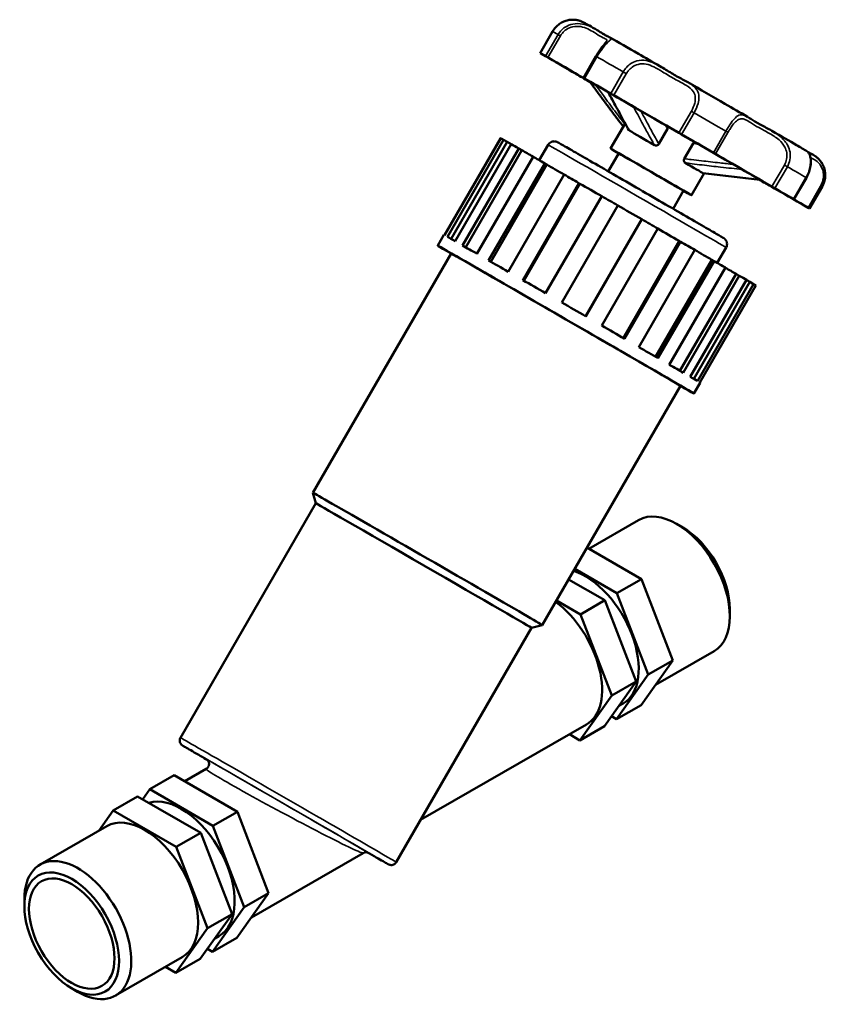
# Model space of a CAD drawing. Header units: millimetres. Extents: x 0 to 973, y 0 to 1098.
# Tile 6 of 6: x 832 to 973, y 633 to 805. Entities that reach past the tile are written whole.
import ezdxf

# ---------------------------------------------------------------- set-up
doc = ezdxf.new("R2010")
doc.units = ezdxf.units.MM
doc.layers.add('Visible (ISO)', color=7, linetype='Continuous', lineweight=50)
doc.layers.add('Visible Narrow (ISO)', color=7, linetype='Continuous', lineweight=35)

msp = doc.modelspace()

# ---------------------------------------------------------------- linework, layer by layer
at = {"layer": 'Visible (ISO)'}
for p, q in [((925.087, 803.012), (922.909, 799.24)), ((925.653, 797.63), (925.662, 797.645)), ((932.645, 798.682), (930.467, 794.91)), ((935.225, 782.52), (937.767, 786.923)), ((943.661, 783.332), (945.195, 785.99)), ((906.161, 767.401), (915.959, 784.371)), ((916.013, 784.349), (906.212, 767.373)), ((906.692, 767.102), (916.493, 784.078)), ((917.132, 783.708), (907.333, 766.736)), ((915.959, 784.371), (916.009, 784.342)), ((916.493, 784.078), (917.132, 783.708)), ((917.839, 783.309), (908.038, 766.333)), ((909.358, 765.576), (919.159, 782.552)), ((919.7, 782.239), (909.901, 765.265)), ((919.159, 782.552), (919.7, 782.239)), ((922.738, 780.495), (924.296, 783.194)), ((948.111, 780.762), (949.645, 783.419)), ((921.667, 781.111), (911.866, 764.136)), ((934.816, 778.546), (936.639, 781.703)), ((913.897, 762.967), (923.698, 779.943)), ((924.088, 779.716), (914.288, 762.742)), ((923.698, 779.943), (924.088, 779.716)), ((927.121, 777.972), (917.32, 760.996)), ((949.371, 774.353), (951.592, 778.2)), ((967.262, 773.653), (969.44, 777.425)), ((919.864, 759.53), (929.665, 776.505)), ((929.865, 776.388), (920.065, 759.414)), ((929.665, 776.505), (929.865, 776.388)), ((946.133, 772.012), (947.956, 775.169)), ((962.452, 776.38), (962.448, 776.373)), ((972.184, 775.816), (970.006, 772.043)), ((933.668, 774.197), (923.867, 757.221)), ((926.674, 755.601), (936.475, 772.577)), ((940.658, 770.161), (930.857, 753.186)), ((940.667, 770.157), (930.866, 753.181)), ((940.658, 770.161), (940.667, 770.157)), ((933.662, 751.566), (943.463, 768.542)), ((904.996, 765.555), (906.085, 767.441)), ((947.215, 766.371), (937.415, 749.396)), ((947.215, 766.371), (947.432, 766.247)), ((947.432, 766.247), (937.631, 749.271)), ((940.142, 747.819), (949.943, 764.794)), ((953.86, 762.526), (955.419, 765.226)), ((883.192, 722.344), (907.354, 764.194)), ((952.899, 763.082), (943.099, 746.107)), ((952.899, 763.082), (953.303, 762.85)), ((953.303, 762.85), (943.502, 745.874)), ((945.482, 744.726), (955.283, 761.702)), ((957.152, 760.615), (947.352, 743.641)), ((957.703, 760.298), (947.902, 743.322)), ((949.157, 742.592), (958.958, 759.568)), ((957.152, 760.615), (957.703, 760.298)), ((959.558, 759.213), (949.759, 742.241)), ((960.202, 758.841), (950.401, 741.865)), ((950.809, 741.624), (960.61, 758.6)), ((959.558, 759.213), (960.202, 758.841)), ((923.273, 699.203), (947.436, 741.053)), ((949.793, 739.691), (950.882, 741.578)), ((883.69, 720.484), (883.192, 722.344)), ((860.028, 679.5), (883.69, 720.484)), ((931.415, 712.546), (940.127, 717.563)), ((947.824, 716.277), (946.761, 716.894)), ((940.611, 707.211), (931.087, 712.736)), ((928.952, 709.038), (936.34, 704.752)), ((934.204, 703.522), (927.884, 707.189)), ((940.611, 707.211), (936.34, 704.752)), ((946.087, 692.997), (940.611, 707.211)), ((936.34, 704.752), (941.816, 690.538)), ((925.749, 703.49), (929.933, 701.062)), ((934.204, 703.522), (929.933, 701.062)), ((939.68, 689.308), (934.204, 703.522)), ((929.933, 701.062), (935.41, 686.849)), ((956.073, 701.953), (956.073, 700.723)), ((921.414, 698.704), (923.273, 699.203)), ((897.752, 657.72), (921.414, 698.704)), ((943.072, 688.747), (953.322, 694.65)), ((940.54, 685.178), (946.087, 692.997)), ((946.087, 692.997), (941.816, 690.538)), ((934.134, 681.489), (939.68, 689.308)), ((939.68, 689.308), (935.41, 686.849)), ((941.816, 690.538), (936.269, 682.719)), ((935.41, 686.849), (929.863, 679.029)), ((936.666, 685.058), (937.391, 685.476)), ((940.54, 685.178), (936.269, 682.719)), ((936.269, 682.719), (935.375, 683.238)), ((902.015, 665.104), (930.984, 681.786)), ((934.134, 681.489), (929.863, 679.029)), ((929.863, 679.029), (928.037, 680.089)), ((860.775, 671.867), (864.524, 674.026)), ((854.677, 670.467), (858.948, 672.927)), ((858.948, 672.927), (869.971, 666.532)), ((853.437, 668.718), (854.677, 670.467)), ((854.677, 670.467), (865.7, 664.073)), ((848.271, 666.778), (852.542, 669.238)), ((863.564, 662.843), (852.542, 669.238)), ((848.271, 666.778), (845.739, 663.209)), ((859.293, 660.384), (848.271, 666.778)), ((865.7, 664.073), (869.971, 666.532)), ((869.971, 666.532), (875.447, 652.318)), ((835.489, 657.306), (847.149, 664.021)), ((865.7, 664.073), (871.176, 649.859)), ((859.293, 660.384), (863.564, 662.843)), ((869.041, 648.629), (863.564, 662.843)), ((864.77, 646.17), (859.293, 660.384)), ((872.432, 648.069), (891.967, 659.318)), ((832.738, 650.003), (832.738, 651.233)), ((875.447, 652.318), (869.9, 644.499)), ((871.176, 649.859), (875.447, 652.318)), ((871.176, 649.859), (865.629, 642.04)), ((863.494, 640.81), (869.041, 648.629)), ((864.77, 646.17), (869.041, 648.629)), ((859.223, 638.351), (864.77, 646.17)), ((865.629, 642.04), (869.9, 644.499)), ((866.026, 644.379), (866.751, 644.797)), ((865.629, 642.04), (864.735, 642.559)), ((848.684, 634.393), (860.344, 641.108)), ((859.223, 638.351), (863.494, 640.81)), ((857.397, 639.41), (859.223, 638.351)), ((840.987, 635.679), (842.051, 635.062))]:
    msp.add_line(p, q, dxfattribs=at)
for centre, major_axis, ratio, start_param, end_param in [((923.433, 798.937), (-0.524, 0.303), 0.0015778, 6.2341161, 7.3228402), ((946.458, 785.641), (-23.578, 13.613), 0.0015778, 5.9942395, 6.2341161), ((919.107, 801.419), (8.002, -4.62), 0.0015778, 5.6909136, 7.3228402), ((924.366, 798.41), (-0.524, 0.303), 0.0015778, 4.9055154, 5.9942395), ((922.737, 799.368), (8.002, -4.62), 0.0015778, 4.9055154, 6.5374421), ((926.177, 797.327), (-0.524, 0.303), 0.0015778, 5.6909136, 6.7796377), ((946.458, 785.641), (-23.578, 13.613), 0.0015778, 0.4964524, 0.736329), ((946.458, 785.641), (-16.504, 9.529), 0.0015778, 5.489949, 6.7355248), ((929.362, 795.479), (-0.524, 0.303), 0.0015778, 0.736329, 1.8250531), ((931.499, 794.228), (8.002, -4.62), 0.0015778, 1.5554332, 1.8250531), ((930.991, 794.607), (-0.524, 0.303), 0.0015778, 5.448718, 6.5374421), ((946.458, 785.641), (23.578, -13.613), 0.0015778, 2.0672487, 2.3071254), ((946.458, 785.641), (16.504, -9.529), 0.0015778, 2.0260177, 2.3483564), ((935.496, 792.013), (0.524, -0.303), 0.0015778, 0.9785246, 2.0672487), ((940.262, 789.276), (-8.002, 4.62), 0.0015778, 0.9785246, 2.6104513), ((946.458, 785.641), (16.504, -9.529), 0.0015778, 0.7775601, 2.0260177), ((944.476, 782.209), (7.073, -4.084), 0.0015778, 1.7973934, 2.5769807), ((947.609, 785.025), (0.524, -0.303), 0.0015778, 1.5217272, 2.6104513), ((938.285, 771.485), (-22.399, 12.932), 0.0015778, 6.0508025, 6.1775531), ((938.285, 771.485), (-21.727, 12.544), 0.0015778, 5.939195, 6.0537095), ((946.458, 785.641), (23.578, -13.613), 0.0015778, 1.2818505, 1.5217272), ((938.285, 771.485), (22.399, -12.932), 0.0015778, 2.5950507, 2.7218013), ((938.285, 771.485), (21.727, -12.544), 0.0015778, 2.4426128, 2.5979576), ((942.298, 778.436), (-7.073, 4.084), 0.0015778, 2.4980915, 6.9266864), ((938.285, 771.485), (22.399, -12.932), 0.0015778, 2.2808914, 2.407642), ((942.298, 778.436), (-5.659, 3.267), 0.0015778, 3.1415927, 6.2831853), ((953.047, 781.884), (0.524, -0.303), 0.0015778, 0.1931264, 1.2818505), ((961.416, 777.055), (-8.002, 4.62), 0.0015778, 0.1931264, 1.8250531), ((938.285, 771.485), (21.727, -12.544), 0.0015778, 2.1113947, 2.2837983), ((944.476, 782.209), (7.073, -4.084), 0.0015778, 0.226597, 1.0061843), ((946.458, 785.641), (16.504, -9.529), 0.0015778, 0.4552213, 0.7775601), ((938.285, 771.485), (22.399, -12.932), 0.0015778, 1.9667321, 2.0934827), ((946.458, 785.641), (-23.578, 13.613), 0.0015778, 2.2468679, 2.3071254), ((946.458, 785.641), (16.504, -9.529), 0.0015778, 5.8237516, 6.7384066), ((970.178, 771.915), (-8.002, 4.62), 0.0015778, 4.9055154, 6.5374421), ((938.285, 771.485), (21.727, -12.544), 0.0015778, 1.7858724, 1.9696391), ((961.924, 776.676), (0.524, -0.303), 0.0015778, 5.448718, 6.5374421), ((963.553, 775.804), (0.524, -0.303), 0.0015778, 0.736329, 1.8250531), ((946.458, 785.641), (23.578, -13.613), 0.0015778, 0.4964524, 0.736329), ((938.285, 771.485), (22.399, -12.932), 0.0015778, 1.6525728, 1.7793234), ((973.808, 769.864), (-8.002, 4.62), 0.0015778, 5.6909136, 7.3228402), ((966.738, 773.956), (0.524, -0.303), 0.0015778, 5.6909136, 6.7796377), ((938.285, 771.485), (21.727, -12.544), 0.0015778, 1.4622572, 1.6551079), ((968.55, 772.873), (0.524, -0.303), 0.0015778, 4.9055154, 5.9942395), ((946.458, 785.641), (23.578, -13.613), 0.0015778, 5.9942395, 6.2341161), ((969.482, 772.346), (0.524, -0.303), 0.0015778, 6.2341161, 7.3228402), ((938.285, 771.485), (22.399, -12.932), 0.0015778, 1.3384135, 1.4651642), ((938.285, 771.485), (21.727, -12.544), 0.0015778, 1.1480979, 1.3310878), ((927.395, 752.623), (-22.399, 12.932), 0.0015778, 2.6786379, 6.74614), ((928.484, 754.51), (-22.399, 12.932), 0.0015778, 6.1775531, 6.2831853), ((928.484, 754.51), (-22.399, 12.932), 0.0015778, 5.8633939, 6.0508025), ((928.484, 754.51), (-22.399, 12.932), 0.0015778, 5.5492346, 5.7366432), ((938.285, 771.485), (22.399, -12.932), 0.0015778, 1.0242543, 1.1510049), ((938.285, 771.485), (21.727, -12.544), 0.0015778, 0.8339386, 1.005329), ((927.395, 752.623), (-20.041, 11.571), 0.0015778, 3.1415927, 6.2831853), ((928.484, 754.51), (-22.399, 12.932), 0.0015778, 5.2350753, 5.422484), ((938.285, 771.485), (22.399, -12.932), 0.0015778, 0.710095, 0.8368456), ((938.285, 771.485), (21.727, -12.544), 0.0015778, 0.5197794, 0.6733251), ((928.484, 754.51), (-22.399, 12.932), 0.0015778, 4.9209161, 5.1083247), ((938.285, 771.485), (22.399, -12.932), 0.0015778, 0.3959357, 0.5226864), ((938.285, 771.485), (21.727, -12.544), 0.0015778, 0.2056201, 0.3137879), ((938.285, 771.485), (22.399, -12.932), 0.0015778, 0.0817765, 0.2085271), ((928.484, 754.51), (-22.399, 12.932), 0.0015778, 4.6067568, 4.7941655), ((928.484, 754.51), (-22.399, 12.932), 0.0015778, 4.2925975, 4.4800062), ((928.484, 754.51), (-22.399, 12.932), 0.0015778, 3.9784382, 4.1658469), ((928.484, 754.51), (-22.399, 12.932), 0.0015778, 3.664279, 3.8516876), ((928.484, 754.51), (22.399, -12.932), 0.0015778, 0.2085271, 0.3959357), ((928.484, 754.51), (22.399, -12.932), 0.0015778, 0, 0.0817765), ((903.232, 710.773), (-20.041, 11.571), 0.0015778, 3.1400148, 6.2847632), ((902.552, 709.594), (-18.862, 10.89), 0.0015778, 3.1415927, 6.2831853), ((946.724, 706.106), (-6.597, 11.457), 0.5780931, 3.1415927, 6.2831853), ((947.792, 706.721), (-5.844, 10.148), 0.5780931, 3.9289245, 5.4958534), ((930.793, 696.932), (6.597, -11.457), 0.5780931, 0, 2.5802171), ((924.387, 693.243), (6.597, -11.457), 0.5780931, 0, 2.2267209), ((860.153, 656.254), (-6.597, 11.457), 0.5780931, 3.1415927, 6.1515243), ((853.747, 652.564), (-6.597, 11.457), 0.5780931, 3.1415927, 6.2831853), ((842.087, 645.85), (6.597, -11.457), 0.5780931, 5.4958534, 10.2121098)]:
    msp.add_ellipse(centre, major_axis=major_axis, ratio=ratio, start_param=start_param, end_param=end_param, dxfattribs=at)
for major_axis in [(5.844, -10.148), (5.278, -9.165)]:
    msp.add_ellipse((841.019, 645.235), major_axis=major_axis, ratio=0.5780931, dxfattribs=at)
for points, knots in [([(928.55, 805.068), (928.311, 805.065), (928.06, 805.041), (927.548, 804.936), (927.287, 804.856), (926.774, 804.635), (926.522, 804.495), (926.045, 804.157), (925.821, 803.96), (925.417, 803.518), (925.238, 803.273), (925.087, 803.012)], [1.58846551, 1.58846551, 1.58846551, 1.58846551, 1.66584863, 1.66584863, 1.74323176, 1.74323176, 1.82061488, 1.82061488, 1.897998, 1.897998, 1.97538112, 1.97538112, 1.97538112, 1.97538112]), ([(928.55, 805.068), (928.767, 805.07), (928.985, 805.055), (929.41, 804.992), (929.619, 804.943), (929.894, 804.857), (929.969, 804.831), (930.115, 804.776), (930.187, 804.746), (930.277, 804.706), (930.304, 804.694), (930.364, 804.666), (930.393, 804.652), (930.444, 804.626), (930.465, 804.616), (930.515, 804.59), (930.536, 804.579), (930.607, 804.54), (930.643, 804.52), (930.815, 804.424), (930.995, 804.323), (931.563, 803.999), (931.986, 803.758), (932.509, 803.458)], [0, 0, 0, 0, 0.065196, 0.065196, 0.1290424, 0.1290424, 0.1533538, 0.1533538, 0.1784244, 0.1784244, 0.1905919, 0.1905919, 0.2089642, 0.2089642, 0.2310276, 0.2310276, 0.2721175, 0.2721175, 0.3880595, 0.3880595, 0.7363693, 0.7363693, 1.1636067, 1.1636067, 1.1636067, 1.1636067]), ([(930.763, 804.444), (930.763, 804.444), (930.763, 804.444), (930.766, 804.442), (930.779, 804.434), (930.797, 804.423)], [0.72344906, 0.72344906, 0.72344906, 0.72344906, 0.733912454, 0.733912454, 0.814319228, 0.814319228, 0.814319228, 0.814319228]), ([(932.509, 803.458), (932.78, 803.303), (933.026, 803.149), (933.477, 802.864), (933.682, 802.733), (934.058, 802.505), (934.228, 802.407), (934.539, 802.241), (934.679, 802.173), (934.939, 802.048), (935.058, 801.995), (935.185, 801.922)], [0.69353595, 0.69353595, 0.69353595, 0.69353595, 0.81098969, 0.81098969, 0.92844344, 0.92844344, 1.04589718, 1.04589718, 1.16335093, 1.16335093, 1.28080468, 1.28080468, 1.28080468, 1.28080468]), ([(934.493, 801.25), (934.478, 801.224), (934.443, 801.172), (934.322, 801.012), (934.225, 800.893), (933.988, 800.604), (933.849, 800.433), (933.547, 800.045), (933.386, 799.828), (933.061, 799.36), (932.899, 799.109), (932.711, 798.795), (932.678, 798.738), (932.645, 798.682)], [1.54395579, 1.54395579, 1.54395579, 1.54395579, 1.61162254, 1.61162254, 1.69791075, 1.69791075, 1.78419896, 1.78419896, 1.87048717, 1.87048717, 1.95677538, 1.95677538, 1.97539683, 1.97539683, 1.97539683, 1.97539683]), ([(935.185, 801.922), (936.564, 801.129), (938.24, 800.165), (941.268, 798.42), (942.537, 797.689), (943.85, 796.932)], [0, 0, 0, 0, 0.7521043, 0.7521043, 1.2355928, 1.2355928, 1.2355928, 1.2355928]), ([(943.85, 796.932), (944.196, 796.732), (944.533, 796.525), (945.198, 796.117), (945.526, 795.915), (946.177, 795.526), (946.501, 795.339), (947.145, 794.981), (947.465, 794.809), (948.098, 794.469), (948.411, 794.301), (948.715, 794.125)], [0.69527837, 0.69527837, 0.69527837, 0.69527837, 0.8122303, 0.8122303, 0.92918223, 0.92918223, 1.04613416, 1.04613416, 1.16308609, 1.16308609, 1.28003802, 1.28003802, 1.28003802, 1.28003802]), ([(937.443, 786.362), (937.079, 786.836), (936.718, 787.312), (935.957, 788.321), (935.557, 788.855), (934.76, 789.926), (934.363, 790.462), (933.569, 791.534), (933.173, 792.071), (932.382, 793.146), (931.987, 793.683), (931.592, 794.221)], [0.0920769, 0.0920769, 0.0920769, 0.0920769, 0.3054176, 0.3054176, 0.5439834, 0.5439834, 0.7825493, 0.7825493, 1.0211151, 1.0211151, 1.259681, 1.259681, 1.259681, 1.259681]), ([(948.715, 794.125), (950.873, 792.88), (953.093, 791.598), (956.569, 789.589), (957.908, 788.815), (959.177, 788.082)], [0, 0, 0, 0, 0.7508751, 0.7508751, 1.2361656, 1.2361656, 1.2361656, 1.2361656]), ([(934.815, 792.388), (935.041, 791.963), (935.268, 791.539), (935.736, 790.664), (935.977, 790.214), (936.462, 789.313), (936.705, 788.864), (937.193, 787.966), (937.438, 787.518), (937.931, 786.625), (938.18, 786.18), (938.433, 785.737)], [0.3315639, 0.3315639, 0.3315639, 0.3315639, 0.5565574, 0.5565574, 0.795781, 0.795781, 1.0350046, 1.0350046, 1.2742282, 1.2742282, 1.5134519, 1.5134519, 1.5134519, 1.5134519]), ([(959.177, 788.082), (959.413, 787.945), (959.648, 787.796), (960.136, 787.489), (960.388, 787.33), (960.92, 787.009), (961.199, 786.848), (961.786, 786.521), (962.094, 786.355), (962.733, 786.011), (963.064, 785.832), (963.4, 785.637)], [0.69522017, 0.69522017, 0.69522017, 0.69522017, 0.81225795, 0.81225795, 0.92929574, 0.92929574, 1.04633353, 1.04633353, 1.16337132, 1.16337132, 1.2804091, 1.2804091, 1.2804091, 1.2804091]), ([(945.284, 786.354), (945.285, 786.324), (945.284, 786.295), (945.276, 786.217), (945.267, 786.168), (945.238, 786.075), (945.219, 786.031), (945.195, 785.99)], [0.076973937, 0.076973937, 0.076973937, 0.076973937, 0.085791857, 0.085791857, 0.100599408, 0.100599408, 0.114937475, 0.114937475, 0.114937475, 0.114937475]), ([(963.4, 785.637), (965.077, 784.667), (966.546, 783.815), (968.433, 782.719), (969.05, 782.36), (969.529, 782.081)], [0, 0, 0, 0, 0.7513445, 0.7513445, 1.2339131, 1.2339131, 1.2339131, 1.2339131]), ([(924.296, 783.194), (924.362, 783.307), (924.447, 783.411), (924.642, 783.583), (924.753, 783.653), (924.99, 783.753), (925.118, 783.785), (925.308, 783.8), (925.372, 783.8), (925.496, 783.791), (925.557, 783.782), (925.66, 783.758), (925.704, 783.745), (925.761, 783.725), (925.778, 783.719), (925.812, 783.705), (925.827, 783.699), (925.852, 783.688), (925.862, 783.683), (925.884, 783.673), (925.892, 783.668), (925.919, 783.655), (925.929, 783.649), (925.972, 783.626), (926.005, 783.608), (926.189, 783.504), (926.433, 783.366), (927.324, 782.857), (928.128, 782.396), (930.097, 781.264), (931.27, 780.589), (933.86, 779.097), (935.307, 778.263), (938.291, 776.542), (939.866, 775.633), (942.943, 773.856), (944.484, 772.965), (947.342, 771.313), (948.695, 770.53), (951.044, 769.17), (952.07, 768.575), (953.672, 767.645), (954.267, 767.298), (954.747, 767.016), (954.845, 766.959), (954.943, 766.9), (954.967, 766.886), (955.005, 766.862), (955.015, 766.856), (955.055, 766.829), (955.062, 766.824), (955.081, 766.81), (955.094, 766.801), (955.129, 766.774), (955.151, 766.756), (955.193, 766.719), (955.213, 766.7), (955.263, 766.649), (955.293, 766.616), (955.369, 766.519), (955.413, 766.451), (955.502, 766.276), (955.54, 766.163), (955.584, 765.922), (955.587, 765.791), (955.552, 765.537), (955.513, 765.411), (955.445, 765.272), (955.432, 765.249), (955.419, 765.226)], [0, 0, 0, 0, 0.0392598, 0.0392598, 0.0778082, 0.0778082, 0.1163729, 0.1163729, 0.1353625, 0.1353625, 0.1538578, 0.1538578, 0.1681682, 0.1681682, 0.1750938, 0.1750938, 0.1837982, 0.1837982, 0.1931883, 0.1931883, 0.2094233, 0.2094233, 0.2493952, 0.2493952, 0.3692059, 0.3692059, 0.7305337, 0.7305337, 1.2869574, 1.2869574, 1.8215181, 1.8215181, 2.3558173, 2.3558173, 2.8899628, 2.8899628, 3.4240734, 3.4240734, 3.9581925, 3.9581925, 4.4923767, 4.4923767, 5.0268165, 5.0268165, 5.2289864, 5.2289864, 5.3245025, 5.3245025, 5.3713026, 5.3713026, 5.3797661, 5.3797661, 5.3894152, 5.3894152, 5.3999773, 5.3999773, 5.4086774, 5.4086774, 5.4222869, 5.4222869, 5.4461886, 5.4461886, 5.4813532, 5.4813532, 5.5197055, 5.5197055, 5.5582668, 5.5582668, 5.566236, 5.566236, 5.566236, 5.566236]), ([(949.645, 783.419), (949.685, 783.489), (949.738, 783.551), (949.832, 783.634), (949.868, 783.661), (949.906, 783.684)], [0, 0, 0, 0, 0.02420671, 0.02420671, 0.038090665, 0.038090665, 0.038090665, 0.038090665]), ([(943.661, 783.332), (943.624, 783.268), (943.575, 783.211), (943.462, 783.124), (943.4, 783.093), (943.267, 783.056), (943.197, 783.051), (943.088, 783.063), (943.047, 783.072), (942.968, 783.099), (942.929, 783.116), (942.893, 783.137)], [0, 0, 0, 0, 0.02234663, 0.02234663, 0.043083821, 0.043083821, 0.064127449, 0.064127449, 0.076785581, 0.076785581, 0.089728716, 0.089728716, 0.089728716, 0.089728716]), ([(969.44, 777.425), (969.636, 777.764), (969.798, 778.122), (970.044, 778.834), (970.127, 779.189), (970.223, 779.862), (970.233, 780.178), (970.2, 780.765), (970.15, 781.026), (970.012, 781.48), (969.922, 781.66), (969.744, 781.911), (969.678, 781.994), (969.529, 782.081)], [0, 0, 0, 0, 0.10569956, 0.10569956, 0.21171026, 0.21171026, 0.32095426, 0.32095426, 0.44325188, 0.44325188, 0.58181046, 0.58181046, 0.69279289, 0.69279289, 0.69279289, 0.69279289]), ([(969.761, 781.882), (969.801, 781.861), (969.85, 781.836), (970.004, 781.76), (970.126, 781.703), (970.395, 781.567), (970.537, 781.491), (970.691, 781.399)], [1.03224312, 1.03224312, 1.03224312, 1.03224312, 1.09359775, 1.09359775, 1.19865973, 1.19865973, 1.29271686, 1.29271686, 1.29271686, 1.29271686]), ([(948.266, 780.033), (948.205, 780.068), (948.152, 780.117), (948.075, 780.231), (948.049, 780.293), (948.023, 780.425), (948.023, 780.492), (948.048, 780.63), (948.074, 780.698), (948.111, 780.762)], [0, 0, 0, 0, 0.024923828, 0.024923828, 0.047036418, 0.047036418, 0.067898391, 0.067898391, 0.089877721, 0.089877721, 0.089877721, 0.089877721]), ([(970.691, 781.399), (970.732, 781.374), (970.764, 781.355), (970.842, 781.307), (970.861, 781.295), (970.913, 781.261), (970.945, 781.24), (971.014, 781.192), (971.041, 781.173), (971.13, 781.109), (971.202, 781.054), (971.411, 780.881), (971.551, 780.75), (971.847, 780.429), (972, 780.23), (972.132, 780.019)], [0, 0, 0, 0, 0.11645205, 0.11645205, 0.14809416, 0.14809416, 0.17647237, 0.17647237, 0.1906328, 0.1906328, 0.21938963, 0.21938963, 0.27627987, 0.27627987, 0.3509953, 0.3509953, 0.3509953, 0.3509953]), ([(972.132, 780.019), (972.263, 779.811), (972.382, 779.579), (972.576, 779.073), (972.651, 778.798), (972.74, 778.219), (972.754, 777.916), (972.712, 777.302), (972.655, 776.991), (972.471, 776.386), (972.344, 776.092), (972.184, 775.816)], [1.56628846, 1.56628846, 1.56628846, 1.56628846, 1.648107, 1.648107, 1.72992553, 1.72992553, 1.81174406, 1.81174406, 1.89356259, 1.89356259, 1.97538112, 1.97538112, 1.97538112, 1.97538112]), ([(951.383, 778.228), (952.046, 778.14), (952.709, 778.057), (954.035, 777.897), (954.698, 777.819), (956.025, 777.666), (956.689, 777.591), (958.016, 777.443), (958.679, 777.369), (959.998, 777.225), (960.654, 777.153), (961.309, 777.082)], [0.0667766, 0.0667766, 0.0667766, 0.0667766, 0.3053537, 0.3053537, 0.5439308, 0.5439308, 0.7825079, 0.7825079, 1.021085, 1.021085, 1.256586, 1.256586, 1.256586, 1.256586]), ([(864.72, 675.612), (863.991, 676.034), (863.341, 676.412), (861.833, 677.288), (861.138, 677.693), (860.624, 677.995), (860.529, 678.051), (860.431, 678.11), (860.407, 678.124), (860.371, 678.147), (860.361, 678.153), (860.327, 678.176), (860.318, 678.182), (860.296, 678.199), (860.286, 678.206), (860.262, 678.225), (860.247, 678.237), (860.215, 678.266), (860.197, 678.283), (860.143, 678.337), (860.107, 678.38), (860.012, 678.516), (859.962, 678.621), (859.901, 678.837), (859.888, 678.952), (859.903, 679.176), (859.929, 679.289), (859.989, 679.429), (860.007, 679.465), (860.028, 679.5)], [2.9372184, 2.9372184, 2.9372184, 2.9372184, 3.3226581, 3.3226581, 3.9851909, 3.9851909, 4.2046795, 4.2046795, 4.3105364, 4.3105364, 4.3624871, 4.3624871, 4.3773723, 4.3773723, 4.3857275, 4.3857275, 4.3941383, 4.3941383, 4.4025372, 4.4025372, 4.4193859, 4.4193859, 4.4532025, 4.4532025, 4.4869433, 4.4869433, 4.520682, 4.520682, 4.5327963, 4.5327963, 4.5327963, 4.5327963]), ([(864.524, 674.026), (864.616, 674.079), (864.719, 674.16), (864.873, 674.352), (864.928, 674.451), (865.001, 674.65), (865.018, 674.75), (865.029, 674.944), (865.018, 675.033), (864.98, 675.208), (864.949, 675.279), (864.877, 675.425), (864.841, 675.473), (864.765, 675.569), (864.737, 675.595), (864.693, 675.637), (864.679, 675.649), (864.653, 675.671), (864.643, 675.679), (864.622, 675.694), (864.614, 675.7), (864.594, 675.714), (864.588, 675.719), (864.573, 675.729), (864.57, 675.73), (864.57, 675.73)], [0.783464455, 0.783464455, 0.783464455, 0.783464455, 0.784178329, 0.784178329, 0.784725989, 0.784725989, 0.785278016, 0.785278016, 0.785950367, 0.785950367, 0.786923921, 0.786923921, 0.78859179, 0.78859179, 0.791338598, 0.791338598, 0.794062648, 0.794062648, 0.797166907, 0.797166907, 0.801824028, 0.801824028, 0.811306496, 0.811306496, 0.831114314, 0.831114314, 0.831114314, 0.831114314]), ([(892.919, 659.342), (892.919, 659.342), (892.918, 659.343), (892.912, 659.346), (892.907, 659.348), (892.875, 659.363), (892.866, 659.368), (892.842, 659.377), (892.834, 659.381), (892.808, 659.391), (892.788, 659.398), (892.726, 659.417), (892.692, 659.428), (892.587, 659.444), (892.543, 659.45), (892.427, 659.452), (892.367, 659.45), (892.203, 659.42), (892.096, 659.392), (891.967, 659.318)], [-2.403844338, -2.403844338, -2.403844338, -2.403844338, -2.392802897, -2.392802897, -2.375465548, -2.375465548, -2.370085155, -2.370085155, -2.367690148, -2.367690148, -2.364255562, -2.364255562, -2.361520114, -2.361520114, -2.360119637, -2.360119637, -2.359123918, -2.359123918, -2.358128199, -2.358128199, -2.358128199, -2.358128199]), ([(897.752, 657.72), (897.698, 657.627), (897.627, 657.541), (897.466, 657.399), (897.374, 657.341), (897.179, 657.258), (897.073, 657.232), (896.916, 657.219), (896.864, 657.219), (896.765, 657.226), (896.717, 657.233), (896.641, 657.25), (896.61, 657.259), (896.568, 657.272), (896.554, 657.277), (896.524, 657.288), (896.509, 657.294), (896.484, 657.304), (896.474, 657.309), (896.452, 657.319), (896.444, 657.323), (896.418, 657.335), (896.409, 657.341), (896.369, 657.362), (896.341, 657.377), (896.183, 657.465), (895.977, 657.582), (895.118, 658.072), (894.219, 658.586), (892.986, 659.295), (892.915, 659.336), (892.843, 659.377)], [0, 0, 0, 0, 0.0324662, 0.0324662, 0.0643421, 0.0643421, 0.0962218, 0.0962218, 0.1118153, 0.1118153, 0.126427, 0.126427, 0.1367909, 0.1367909, 0.1425009, 0.1425009, 0.1511165, 0.1511165, 0.1607209, 0.1607209, 0.1773588, 0.1773588, 0.2183232, 0.2183232, 0.3410956, 0.3410956, 0.7107213, 0.7107213, 1.4062495, 1.4062495, 1.4478284, 1.4478284, 1.4478284, 1.4478284])]:
    msp.add_open_spline(points, degree=3, knots=knots, dxfattribs=at)
for points in [[(933.563, 802.81), (933.868, 802.632), (934.194, 802.443), (934.541, 802.242)], [(931.592, 794.221), (931.586, 794.229), (931.58, 794.238), (931.576, 794.248)], [(938.504, 785.665), (938.475, 785.682), (938.451, 785.706), (938.433, 785.737)], [(969.695, 781.958), (969.931, 781.823), (970.126, 781.712), (970.275, 781.627)], [(951.383, 778.228), (951.378, 778.228), (951.374, 778.23), (951.37, 778.232)]]:
    msp.add_open_spline(points, degree=3, dxfattribs=at)
at = {"layer": 'Visible Narrow (ISO)'}
for p, q in [((922.91, 799.239), (925.088, 803.012)), ((926.042, 802.473), (923.864, 798.7)), ((924.266, 798.469), (926.444, 802.241)), ((925.743, 797.579), (925.751, 797.593)), ((930.64, 794.811), (932.818, 798.583)), ((937.424, 795.93), (935.246, 792.158)), ((935.788, 791.845), (937.966, 795.617)), ((949.336, 789.059), (947.158, 785.286)), ((947.636, 785.011), (949.814, 788.783)), ((955.374, 785.571), (953.196, 781.798)), ((953.561, 781.587), (955.739, 785.359)), ((965.6, 779.653), (963.422, 775.881)), ((963.942, 775.58), (966.12, 779.353)), ((969.377, 777.462), (967.199, 773.69)), ((962.435, 776.39), (962.431, 776.383)), ((971.926, 775.966), (969.748, 772.193))]:
    msp.add_line(p, q, dxfattribs=at)
for centre, major_axis, ratio, start_param, end_param in [((925.611, 802.71), (-0.524, 0.303), 0.0015778, 6.2341163, 6.2831855), ((948.636, 789.414), (-23.578, 13.613), 0.0015778, 5.9942395, 6.2341161), ((926.544, 802.182), (-0.524, 0.303), 0.0015778, 4.9055154, 5.9942395), ((933.169, 798.379), (-0.524, 0.303), 0.0015778, 5.448718, 6.2831853), ((948.636, 789.414), (23.578, -13.613), 0.0015778, 2.0672487, 2.3071254), ((937.674, 795.786), (-0.524, 0.303), 0.0015778, 4.1201172, 5.2088413), ((949.787, 788.797), (0.524, -0.303), 0.0015778, 1.5217272, 2.6104513), ((948.636, 789.414), (23.578, -13.613), 0.0015778, 1.2818505, 1.5217272), ((955.225, 785.656), (0.524, -0.303), 0.0015778, 0.1931264, 1.2818505), ((939.858, 774.21), (-15.561, 8.984), 0.0015778, 3.1415927, 6.2831853), ((965.731, 779.576), (0.524, -0.303), 0.0015778, 0.736329, 1.8250531), ((948.636, 789.414), (23.578, -13.613), 0.0015778, 0.4964524, 0.736329), ((968.916, 777.728), (0.524, -0.303), 0.0015778, 0, 0.4964523), ((971.66, 776.118), (0.524, -0.303), 0.0015778, 0, 1.0396549), ((878.39, 667.744), (-17.996, 10.39), 0.0015778, 2.5042966, 6.9920991), ((878.89, 668.61), (18.862, -10.89), 0.0015778, 0, 3.1415927), ((878.745, 667.538), (-14.22, 8.221), 0.0016725, 3.0539348, 6.3719975), ((878.245, 666.672), (13.728, -7.348), 0.0297929, 3.1230461, 6.2646388)]:
    msp.add_ellipse(centre, major_axis=major_axis, ratio=ratio, start_param=start_param, end_param=end_param, dxfattribs=at)
for points, knots in [([(925.088, 803.012), (925.528, 803.775), (926.224, 804.383), (927.332, 804.881), (927.703, 804.983), (928.226, 805.055), (928.39, 805.066), (928.549, 805.068)], [-1.97538112, -1.97538112, -1.97538112, -1.97538112, -1.75008023, -1.75008023, -1.64034942, -1.64034942, -1.58846551, -1.58846551, -1.58846551, -1.58846551]), ([(932.509, 803.458), (932.285, 803.587), (932.044, 803.714), (931.344, 804.037), (930.848, 804.216), (929.774, 804.406), (929.198, 804.419), (928.165, 804.212), (927.71, 804.036), (926.984, 803.579), (926.696, 803.332), (926.296, 802.869), (926.159, 802.677), (926.042, 802.473)], [-0.69353595, -0.69353595, -0.69353595, -0.69353595, -0.59913239, -0.59913239, -0.43778755, -0.43778755, -0.28160305, -0.28160305, -0.15644614, -0.15644614, -0.06017159, -0.06017159, 0, 0, 0, 0]), ([(926.444, 802.241), (926.544, 802.415), (926.66, 802.58), (926.996, 802.976), (927.238, 803.189), (927.843, 803.585), (928.222, 803.74), (929.08, 803.93), (929.559, 803.925), (930.456, 803.774), (930.872, 803.626), (931.674, 803.256), (932.05, 803.028), (932.877, 802.509), (933.294, 802.24), (933.997, 801.866), (934.281, 801.76), (934.577, 801.557), (934.613, 801.457), (934.493, 801.25)], [0, 0, 0, 0, 0.0601716, 0.0601716, 0.1564461, 0.1564461, 0.2816031, 0.2816031, 0.4377875, 0.4377875, 0.5991324, 0.5991324, 0.7827227, 0.7827227, 1.0473396, 1.0473396, 1.3120496, 1.3120496, 1.5439558, 1.5439558, 1.5439558, 1.5439558]), ([(932.818, 798.583), (933.123, 799.112), (933.47, 799.616), (934.062, 800.367), (934.31, 800.647), (934.786, 801.158), (934.992, 801.358), (935.325, 801.724), (935.343, 801.809), (935.22, 801.901), (935.203, 801.912), (935.185, 801.922)], [-1.97539683, -1.97539683, -1.97539683, -1.97539683, -1.81929116, -1.81929116, -1.6990077, -1.6990077, -1.54868371, -1.54868371, -1.31204959, -1.31204959, -1.28080468, -1.28080468, -1.28080468, -1.28080468]), ([(943.85, 796.933), (943.566, 797.096), (943.277, 797.252), (942.484, 797.63), (941.965, 797.822), (940.902, 798.007), (940.359, 798.003), (939.405, 797.751), (938.99, 797.552), (938.323, 797.062), (938.056, 796.803), (937.675, 796.329), (937.542, 796.134), (937.424, 795.93)], [-0.69527837, -0.69527837, -0.69527837, -0.69527837, -0.59913218, -0.59913218, -0.43778741, -0.43778741, -0.28160289, -0.28160289, -0.15644605, -0.15644605, -0.06017156, -0.06017156, 0, 0, 0, 0]), ([(937.966, 795.617), (938.067, 795.791), (938.18, 795.957), (938.504, 796.361), (938.733, 796.581), (939.303, 796.997), (939.657, 797.166), (940.48, 797.375), (940.951, 797.374), (941.886, 797.2), (942.348, 797.024), (943.307, 796.563), (943.8, 796.266), (944.995, 795.532), (945.698, 795.097), (947.087, 794.325), (947.773, 793.987), (948.914, 793.294), (949.386, 792.939), (949.879, 792.179), (949.998, 791.838), (950.047, 791.14), (950.01, 790.801), (949.802, 789.99), (949.596, 789.509), (949.336, 789.059)], [0, 0, 0, 0, 0.0601716, 0.0601716, 0.1564461, 0.1564461, 0.2816029, 0.2816029, 0.4377874, 0.4377874, 0.5991322, 0.5991322, 0.782731, 0.782731, 1.0473715, 1.0473715, 1.3121007, 1.3121007, 1.5487305, 1.5487305, 1.6990441, 1.6990441, 1.8193342, 1.8193342, 1.9753968, 1.9753968, 1.9753968, 1.9753968]), ([(949.814, 788.783), (950.119, 789.312), (950.364, 789.874), (950.623, 790.818), (950.676, 791.211), (950.648, 792.013), (950.529, 792.401), (950.018, 793.254), (949.52, 793.638), (948.874, 794.033), (948.795, 794.079), (948.716, 794.126)], [-1.97539684, -1.97539684, -1.97539684, -1.97539684, -1.81933425, -1.81933425, -1.6990441, -1.6990441, -1.54873054, -1.54873054, -1.31210071, -1.31210071, -1.28003802, -1.28003802, -1.28003802, -1.28003802]), ([(937.698, 786.805), (937.469, 787.103), (937.241, 787.402), (936.656, 788.172), (936.301, 788.644), (935.947, 789.117), (935.283, 790.003), (934.623, 790.893), (933.498, 792.415), (933.032, 793.048), (932.566, 793.68)], [0.0767223, 0.0767223, 0.0767223, 0.0767223, 0.211604, 0.211604, 0.4232081, 0.4232081, 0.4232081, 0.8197329, 0.8197329, 1.1007149, 1.1007149, 1.1007149, 1.1007149]), ([(938.504, 785.665), (938.369, 785.903), (938.235, 786.143), (937.882, 786.78), (937.664, 787.179), (937.446, 787.578), (936.755, 788.847), (936.07, 790.128), (935.221, 791.722), (935.056, 792.033), (934.89, 792.345)], [-1.5074663, -1.5074663, -1.5074663, -1.5074663, -1.3770008, -1.3770008, -1.1623522, -1.1623522, -1.1623522, -0.480648, -0.480648, -0.3153411, -0.3153411, -0.3153411, -0.3153411]), ([(939.215, 789.854), (939.711, 788.926), (940.209, 787.998), (941.07, 786.407), (941.431, 785.743), (941.797, 785.082), (942.02, 784.677), (942.246, 784.272), (942.612, 783.625), (942.752, 783.381), (942.893, 783.137)], [-1.477688, -1.477688, -1.477688, -1.477688, -0.9859557, -0.9859557, -0.6331023, -0.6331023, -0.6331023, -0.4168979, -0.4168979, -0.2855629, -0.2855629, -0.2855629, -0.2855629]), ([(943.661, 783.332), (943.518, 783.583), (943.376, 783.834), (943.011, 784.487), (942.789, 784.89), (942.568, 785.293), (942.208, 785.952), (941.849, 786.614), (941.164, 787.886), (940.837, 788.496), (940.511, 789.107)], [0.2806107, 0.2806107, 0.2806107, 0.2806107, 0.4168979, 0.4168979, 0.6331023, 0.6331023, 0.6331023, 0.9859557, 0.9859557, 1.3101898, 1.3101898, 1.3101898, 1.3101898]), ([(959.177, 788.082), (959.005, 788.182), (958.839, 788.267), (958.402, 788.44), (958.136, 788.488), (957.598, 788.371), (957.325, 788.211), (956.805, 787.71), (956.563, 787.412), (956.123, 786.79), (955.928, 786.489), (955.613, 785.977), (955.492, 785.775), (955.374, 785.571)], [-0.69522017, -0.69522017, -0.69522017, -0.69522017, -0.59943247, -0.59943247, -0.43798835, -0.43798835, -0.28183013, -0.28183013, -0.1565723, -0.1565723, -0.06022011, -0.06022011, 0, 0, 0, 0]), ([(955.739, 785.359), (955.839, 785.533), (955.943, 785.705), (956.215, 786.139), (956.386, 786.393), (956.776, 786.913), (956.994, 787.16), (957.472, 787.567), (957.729, 787.689), (958.247, 787.754), (958.508, 787.695), (959.066, 787.46), (959.366, 787.278), (960.123, 786.802), (960.603, 786.494), (961.672, 785.881), (962.261, 785.578), (963.48, 784.905), (964.113, 784.529), (965.069, 783.688), (965.428, 783.272), (965.838, 782.481), (965.953, 782.145), (966.122, 781.078), (965.975, 780.303), (965.6, 779.653)], [0, 0, 0, 0, 0.0602201, 0.0602201, 0.1565723, 0.1565723, 0.2818301, 0.2818301, 0.4379884, 0.4379884, 0.5994325, 0.5994325, 0.7718679, 0.7718679, 1.0017577, 1.0017577, 1.2331318, 1.2331318, 1.4694253, 1.4694253, 1.6404931, 1.6404931, 1.7502523, 1.7502523, 1.9753812, 1.9753812, 1.9753812, 1.9753812]), ([(966.12, 779.353), (966.56, 780.116), (966.726, 781.029), (966.519, 782.286), (966.382, 782.682), (965.899, 783.612), (965.482, 784.097), (964.512, 784.957), (963.953, 785.319), (963.401, 785.638)], [-1.97538116, -1.97538116, -1.97538116, -1.97538116, -1.75025233, -1.75025233, -1.64049314, -1.64049314, -1.4694253, -1.4694253, -1.2804091, -1.2804091, -1.2804091, -1.2804091]), ([(969.529, 782.081), (969.567, 782.059), (969.617, 782.02), (969.769, 781.854), (969.885, 781.681), (970.079, 781.142), (970.155, 780.78), (970.17, 779.97), (970.131, 779.554), (969.954, 778.781), (969.841, 778.432), (969.601, 777.877), (969.495, 777.666), (969.377, 777.462)], [-0.69279289, -0.69279289, -0.69279289, -0.69279289, -0.59943312, -0.59943312, -0.43798878, -0.43798878, -0.28183062, -0.28183062, -0.15657257, -0.15657257, -0.06022022, -0.06022022, 0, 0, 0, 0]), ([(956.687, 779.763), (955.898, 779.849), (955.109, 779.936), (953.242, 780.144), (952.164, 780.266), (951.088, 780.393), (950.502, 780.462), (949.917, 780.532), (948.925, 780.656), (948.518, 780.708), (948.111, 780.762)], [0.2795598, 0.2795598, 0.2795598, 0.2795598, 0.5634321, 0.5634321, 0.951191, 0.951191, 0.951191, 1.1622162, 1.1622162, 1.3093173, 1.3093173, 1.3093173, 1.3093173]), ([(970.153, 780.973), (970.278, 780.912), (970.427, 780.842), (970.893, 780.596), (971.251, 780.377), (971.835, 779.751), (972.067, 779.407), (972.328, 778.701), (972.398, 778.391), (972.469, 777.38), (972.302, 776.616), (971.926, 775.966)], [1.09952081, 1.09952081, 1.09952081, 1.09952081, 1.23294665, 1.23294665, 1.4692199, 1.4692199, 1.64034942, 1.64034942, 1.75008023, 1.75008023, 1.97538112, 1.97538112, 1.97538112, 1.97538112]), ([(972.133, 780.018), (971.978, 780.263), (971.807, 780.476), (971.313, 780.99), (970.986, 781.223), (970.691, 781.399)], [-1.56628846, -1.56628846, -1.56628846, -1.56628846, -1.4692199, -1.4692199, -1.29271686, -1.29271686, -1.29271686, -1.29271686]), ([(948.266, 780.033), (948.662, 779.979), (949.059, 779.928), (950.043, 779.802), (950.631, 779.731), (951.219, 779.66), (952.299, 779.531), (953.38, 779.407), (955.716, 779.144), (956.973, 779.006), (958.23, 778.869)], [-1.3043651, -1.3043651, -1.3043651, -1.3043651, -1.1622162, -1.1622162, -0.951191, -0.951191, -0.951191, -0.5634321, -0.5634321, -0.11224, -0.11224, -0.11224, -0.11224]), ([(961.288, 777.094), (960.061, 777.227), (958.835, 777.36), (956.509, 777.619), (955.409, 777.742), (954.31, 777.871), (953.724, 777.94), (953.138, 778.009), (952.158, 778.13), (951.764, 778.18), (951.37, 778.232)], [-1.2610007, -1.2610007, -1.2610007, -1.2610007, -0.8197329, -0.8197329, -0.4232081, -0.4232081, -0.4232081, -0.211604, -0.211604, -0.0688756, -0.0688756, -0.0688756, -0.0688756])]:
    msp.add_open_spline(points, degree=3, knots=knots, dxfattribs=at)
for points in [[(944.846, 786.606), (944.962, 786.4), (945.078, 786.194), (945.195, 785.99)], [(949.645, 783.419), (949.954, 783.378), (950.263, 783.338), (950.573, 783.299)]]:
    msp.add_open_spline(points, degree=3, dxfattribs=at)

doc.saveas('drawing.dxf')
